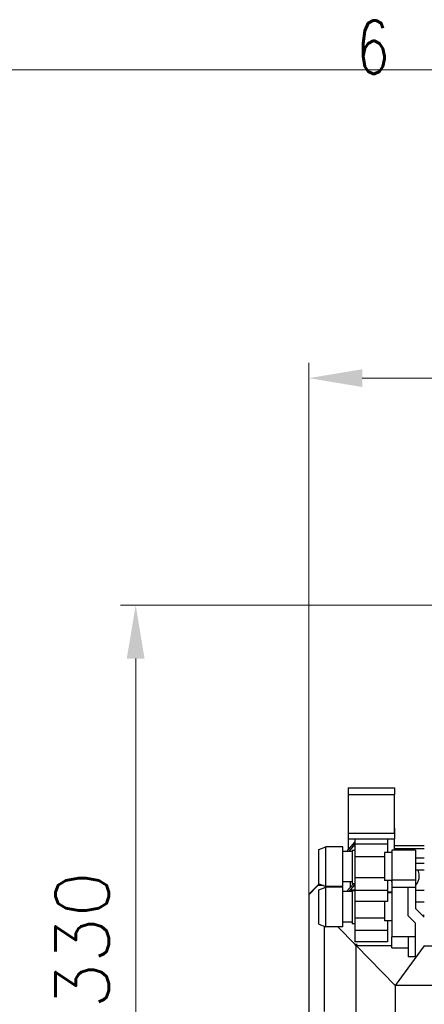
# Model space of a CAD drawing. Header units: inches. Extents: x 0 to 29700, y -16 to 21000.
# Tile 156 of 186: x 12464 to 13790, y 17686 to 20915. Entities that reach past the tile are written whole.
import ezdxf

# ---------------------------------------------------------------- set-up
doc = ezdxf.new("R2010")
doc.units = ezdxf.units.IN
doc.layers.add('210', color=7, linetype='Continuous', true_color=0xffffff)
doc.layers.add('254', color=7, linetype='Continuous', true_color=0xffffff)
doc.styles.add('latin_extended', font='simplex.shx')
doc.dimstyles.get("Standard").update_dxf_attribs({"dimtxt": 0.18, "dimasz": 0.18, "dimexe": 0.18, "dimexo": 0.0625, "dimgap": 0.09, "dimtad": 0, "dimtih": 1, "dimtoh": 1, "dimdec": 4, "dimzin": 0, "dimdsep": 46, "dimtxsty": 'Standard', "dimcen": 0.09, "dimadec": 0, "dimazin": 0, "dimtfac": 1, "dimtdec": 4, "dimtofl": 0, "dimtmove": 0, "dimatfit": 3, "dimfxl": 1, "dimtolj": 1, "dimtzin": 0, "dimarcsym": 0})

# ---------------------------------------------------------------- blocks, each defined once
blk = doc.blocks.new('_U3')
at = {"layer": '254', "color": 3, "linetype": 'Continuous', "lineweight": 13, "transparency": 16777216}
for p, q in [((13411.7, 17625.1), (13411.7, 19789.2)), ((16241.7, 15769.8), (16241.7, 19789.2)), ((13586.7, 19739.2), (16066.7, 19739.2))]:
    blk.add_line(p, q, dxfattribs=at)
at = {"layer": '254', "color": 3, "transparency": 16777216}
for points in [[(13586.7, 19768.3), (13586.7, 19710), (13411.7, 19739.2)], [(16066.7, 19710), (16066.7, 19768.3), (16241.7, 19739.2)]]:
    blk.add_solid(points, dxfattribs=at)
at = {"layer": 'Defpoints', "color": 0, "transparency": 16777216}
for p in [(16241.7, 19739.2), (13411.7, 17575.1), (16241.7, 15719.8)]:
    blk.add_point(p, dxfattribs=at)
at = {"layer": '254', "color": 2, "lineweight": 13, "transparency": 16777216, "insert": (14518.3, 20001.7), "char_height": 175, "attachment_point": 1, "style": 'latin_extended'}
blk.add_mtext('\\A1;2830', dxfattribs=at)
blk = doc.blocks.new('_U11')
at = {"layer": '254', "color": 3, "linetype": 'Continuous', "lineweight": 13, "transparency": 16777216}
for p, q in [((14411.7, 18994.6), (12794.4, 18994.6)), ((12844.4, 16839.6), (12844.4, 18819.6)), ((14786.7, 16664.6), (12794.4, 16664.6))]:
    blk.add_line(p, q, dxfattribs=at)
at = {"layer": '254', "color": 3, "transparency": 16777216}
for points in [[(12873.5, 18819.6), (12815.2, 18819.6), (12844.4, 18994.6)], [(12815.2, 16839.6), (12873.5, 16839.6), (12844.4, 16664.6)]]:
    blk.add_solid(points, dxfattribs=at)
at = {"layer": 'Defpoints', "color": 0, "transparency": 16777216}
for p in [(12844.4, 18994.6), (14461.7, 18994.6), (14836.7, 16664.6)]:
    blk.add_point(p, dxfattribs=at)
at = {"layer": '254', "color": 2, "lineweight": 13, "transparency": 16777216, "insert": (12581.9, 17521.3), "char_height": 175, "attachment_point": 1, "rotation": 90, "style": 'latin_extended'}
blk.add_mtext('\\A1;2330', dxfattribs=at)

msp = doc.modelspace()

# ---------------------------------------------------------------- linework, layer by layer
at = {"layer": '210', "color": 7, "linetype": 'Continuous', "lineweight": 18}
msp.add_line((250, 20750), (29450, 20750), dxfattribs=at)
at = {"layer": '254', "color": 2, "linetype": 'Continuous', "lineweight": 25}
for p, q in [((13540.163, 18395.133), (13692.163, 18395.133)), ((13540.163, 18395.133), (13540.163, 18374.133)), ((13540.163, 18374.133), (13692.163, 18374.133)), ((13541.163, 18374.133), (13541.163, 18247.133)), ((13691.163, 18374.133), (13691.163, 18247.133)), ((13692.163, 18395.133), (13692.163, 18374.133)), ((13540.163, 18263.133), (13540.163, 18247.133)), ((13540.163, 18263.133), (13541.166, 18263.133)), ((13540.163, 18247.133), (13692.163, 18247.133)), ((13540.163, 18247.133), (13540.163, 18228.133)), ((13691.161, 18263.133), (13692.163, 18263.133)), ((13692.163, 18263.133), (13692.163, 18247.133)), ((13692.163, 18247.133), (13692.163, 18228.133)), ((13562.665, 18218.417), (13535.527, 18187.135)), ((13540.163, 18228.133), (13692.163, 18228.133)), ((13541.163, 18228.131), (13541.163, 18193.631)), ((13562.663, 18228.133), (13562.663, 18210.593)), ((13669.163, 18228.133), (13669.163, 18210.593)), ((13691.163, 18228.131), (13691.163, 18190.633)), ((13444.163, 18193.304), (13467.163, 18202.133)), ((13444.163, 18080.962), (13444.163, 18193.304)), ((13467.163, 18072.133), (13467.163, 18202.133)), ((13467.163, 18072.133), (13467.163, 18202.133)), ((13523.163, 18202.133), (13467.163, 18202.133)), ((13523.163, 18072.133), (13523.163, 18202.133)), ((13553.663, 18187.133), (13523.163, 18187.133)), ((13543.469, 18187.134), (13562.664, 18209.26)), ((13553.663, 18190.133), (13553.663, 18081.133)), ((13562.663, 18190.133), (13553.663, 18190.133)), ((13562.663, 18190.415), (13562.418, 18190.133)), ((13669.163, 18210.593), (13562.663, 18210.593)), ((13562.663, 18210.593), (13562.663, 18190.133)), ((13562.663, 18190.133), (13562.663, 18176.633)), ((13684.163, 18183.133), (13660.163, 18183.133)), ((13660.163, 18183.133), (13660.163, 18091.133)), ((13669.163, 18210.593), (13669.163, 18183.133)), ((13684.163, 18190.633), (13684.163, 18093.019)), ((13761.663, 18190.633), (13684.163, 18190.633)), ((13761.663, 18190.633), (13761.663, 18093.019)), ((13562.663, 18176.633), (13562.663, 18169.633)), ((13562.663, 18169.633), (13562.663, 18100.133)), ((13660.163, 18169.633), (13562.663, 18169.633)), ((13790.162, 18164.633), (13761.662, 18164.633)), ((13790.163, 18147.158), (13761.663, 18147.158)), ((13761.663, 18127.108), (13790.163, 18127.108)), ((13553.663, 18087.133), (13523.163, 18087.133)), ((13548.663, 18070.277), (13548.663, 18087.132)), ((13562.663, 18100.133), (13562.663, 18093.133)), ((13660.163, 18100.133), (13562.663, 18100.133)), ((13562.663, 18093.133), (13562.663, 18081.133)), ((13684.163, 18091.133), (13660.163, 18091.133)), ((13669.163, 18091.133), (13669.163, 18059.173)), ((13761.663, 18093.019), (13684.163, 18093.019)), ((13684.163, 18093.019), (13684.163, 18068.6)), ((13761.663, 18093.019), (13761.663, 18068.6)), ((13441.663, 18075.133), (13411.663, 18045.133)), ((13412.163, 18047.254), (13440.396, 18075.487)), ((13440.396, 18075.487), (13445.398, 18080.489)), ((13440.396, 18075.487), (13441.206, 18074.676)), ((13459.349, 18075.133), (13441.663, 18075.133)), ((13444.163, 18080.962), (13467.163, 18072.133)), ((13444.163, 18061.304), (13467.163, 18070.133)), ((13444.163, 17948.962), (13444.163, 18061.304)), ((13454.185, 18075.134), (13455.617, 18076.566)), ((13523.163, 18072.133), (13467.163, 18072.133)), ((13467.163, 17940.133), (13467.163, 18070.133)), ((13467.163, 17940.133), (13467.163, 18070.133)), ((13523.163, 18070.133), (13467.163, 18070.133)), ((13488.663, 18070.133), (13488.663, 18072.133)), ((13523.163, 17940.133), (13523.163, 18070.133)), ((13553.663, 18055.133), (13523.163, 18055.133)), ((13558.082, 18081.135), (13535.525, 18055.133)), ((13543.469, 18055.134), (13562.664, 18077.26)), ((13548.663, 18055.134), (13548.663, 18061.122)), ((13562.674, 18058.633), (13548.664, 18058.633)), ((13562.668, 18059.633), (13548.673, 18059.633)), ((13562.663, 18081.133), (13553.663, 18081.133)), ((13553.663, 18058.133), (13553.663, 17949.133)), ((13562.663, 18058.133), (13553.663, 18058.133)), ((13562.663, 18058.416), (13562.417, 18058.132)), ((13562.663, 18081.133), (13562.663, 18059.173)), ((13562.663, 18059.173), (13562.663, 18022.583)), ((13669.163, 18059.173), (13562.663, 18059.173)), ((13669.163, 18059.173), (13669.163, 18022.583)), ((13684.163, 18051.133), (13669.163, 18051.133)), ((13669.173, 18054.633), (13684.169, 18054.633)), ((13737.663, 18068.6), (13684.163, 18068.6)), ((13684.163, 18068.6), (13684.163, 17907.29)), ((13761.663, 18068.6), (13737.663, 18068.6)), ((13737.663, 17975.55), (13737.663, 18068.6)), ((13761.663, 18068.6), (13761.663, 17999.633)), ((13790.163, 18058.633), (13761.663, 18058.633)), ((13411.663, 18045.133), (13411.663, 17105.133)), ((13412.163, 18047.254), (13412.974, 18046.444)), ((13669.163, 18022.583), (13562.663, 18022.583)), ((13562.663, 18022.583), (13562.663, 17968.133)), ((13660.163, 18022.583), (13660.163, 17959.133)), ((13790.163, 18020.682), (13761.664, 18020.682)), ((13761.663, 17999.633), (13790.163, 17971.133)), ((13553.663, 17955.133), (13523.163, 17955.133)), ((13562.663, 17968.133), (13562.663, 17961.133)), ((13660.163, 17968.133), (13562.663, 17968.133)), ((13562.663, 17961.133), (13562.663, 17949.133)), ((13684.163, 17959.133), (13660.163, 17959.133)), ((13669.163, 17959.133), (13669.163, 17927.173)), ((13761.663, 17951.55), (13737.663, 17975.55)), ((13790.163, 17976.944), (13784.352, 17976.944)), ((13444.163, 17948.962), (13467.163, 17940.133)), ((13461.664, 17942.241), (13461.664, 17661.605)), ((13523.163, 17940.133), (13467.163, 17940.133)), ((13506.469, 17940.133), (13563.86, 17881.9)), ((13562.663, 17949.133), (13553.663, 17949.133)), ((13562.663, 17949.133), (13562.663, 17927.173)), ((13562.663, 17927.173), (13562.663, 17890.583)), ((13669.163, 17927.173), (13562.663, 17927.173)), ((13669.163, 17927.173), (13669.163, 17890.583)), ((13761.663, 17840.633), (13761.663, 17951.55)), ((13669.163, 17890.583), (13562.663, 17890.583)), ((13684.163, 17907.29), (13684.163, 17907.22)), ((13761.663, 17907.29), (13684.163, 17907.29)), ((13684.163, 17870.633), (13684.163, 17907.22)), ((13761.663, 17907.22), (13684.163, 17907.22)), ((13737.663, 17907.222), (13737.663, 17841.549)), ((13563.49, 17879.921), (13570.598, 17882.275)), ((13563.49, 17879.921), (13563.86, 17881.9)), ((13566.355, 17879.044), (13563.49, 17879.921)), ((13570.598, 17882.275), (13563.86, 17881.9)), ((13566.641, 17878.751), (13566.355, 17879.044)), ((13566.355, 17879.044), (13566.355, 17298.865)), ((13566.641, 17878.751), (13570.598, 17882.275)), ((13566.641, 17878.751), (13567.392, 17877.133)), ((13567.392, 17877.133), (13568.223, 17877.133)), ((13684.163, 17877.133), (13568.223, 17877.133)), ((13695.163, 17747.314), (13568.223, 17877.133)), ((13684.163, 17870.633), (13737.663, 17870.633)), ((13789.793, 17877.133), (13695.163, 17747.133)), ((13789.793, 17877.133), (14724.36, 17877.133)), ((13761.664, 17841.549), (13737.663, 17841.549)), ((13763.225, 17840.633), (13761.663, 17840.633)), ((13695.337, 17747.371), (13695.163, 17747.314)), ((13695.163, 17747.314), (13695.163, 17747.133)), ((13695.163, 17747.133), (13695.163, 17524.633)), ((14899.163, 17747.133), (13695.163, 17747.133))]:
    msp.add_line(p, q, dxfattribs=at)
at = {"layer": '254', "color": 110, "linetype": 'Continuous', "lineweight": 13}
msp.add_line((13684.169, 18053.293), (13669.173, 18053.293), dxfattribs=at)
at = {"layer": '254', "color": 2, "linetype": 'Continuous', "lineweight": 25}
for start, end in [(0, 25.83), (199.254375, 205.273125), (318.1275, 0)]:
    msp.add_arc((13726.663, 18106.633), 47, start, end, dxfattribs=at)
for points in [[(13790.162, 18205.133), (13691.164, 18205.133)], [(13790.162, 18195.133), (13691.164, 18195.133)]]:
    msp.add_open_spline(points, degree=1, dxfattribs=at)

# ---------------------------------------------------------------- texts
at = {"layer": '210', "color": 211, "linetype": 'Continuous', "lineweight": 18, "insert": (13569.16, 20736.628), "char_height": 175, "attachment_point": 7, "line_spacing_factor": 0.963855, "style": 'latin_extended'}
msp.add_mtext('\\W0.7067;6', dxfattribs=at)

# ---------------------------------------------------------------- dimensions: what is measured, and where the dimension line sits
at = {"layer": '254', "color": 2, "linetype": 'Continuous', "lineweight": 13}
dim = msp.add_linear_dim(base=(16241.663, 19739.167), p1=(13411.663, 17575.133), p2=(16241.663, 15719.756), dimstyle='Standard', override={"dimscale": 50, "dimtxt": 3.5, "dimasz": 3.5, "dimexe": 1, "dimexo": 1, "dimgap": 1.75, "dimtad": 1, "dimtih": 1, "dimtoh": 0, "dimdec": 0, "dimlfac": 1, "dimzin": 8, "dimdsep": 46, "dimlunit": 2, "dimtxsty": 'latin_extended', "dimsah": 1, "dimse1": 0, "dimse2": 0, "dimsd1": 0, "dimsd2": 0, "dimclrd": 3, "dimclre": 3, "dimclrt": 2, "dimtol": 0, "dimtm": -0.1, "dimtfac": 0.714286, "dimtdec": 3, "dimtofl": 1, "dimtmove": 0, "dimtzin": 8, "dimlwd": 13, "dimlwe": 13}, dxfattribs=at)
dim.commit()
dim.dimension.update_dxf_attribs({"geometry": '_U3', "text_midpoint": (14826.663, 19739.167), "dimtype": 160})
dim = msp.add_linear_dim(base=(12844.361, 18994.633), p1=(14836.663, 16664.633), p2=(14461.663, 18994.633), angle=90, dimstyle='Standard', override={"dimscale": 50, "dimtxt": 3.5, "dimasz": 3.5, "dimexe": 1, "dimexo": 1, "dimgap": 1.75, "dimtad": 1, "dimtih": 0, "dimtoh": 0, "dimdec": 2, "dimlfac": 1, "dimzin": 8, "dimdsep": 46, "dimlunit": 2, "dimtxsty": 'latin_extended', "dimsah": 1, "dimse1": 0, "dimse2": 0, "dimsd1": 0, "dimsd2": 0, "dimclrd": 3, "dimclre": 3, "dimclrt": 2, "dimtol": 0, "dimtm": -0.1, "dimtfac": 0.714286, "dimtdec": 3, "dimtofl": 1, "dimtmove": 0, "dimtzin": 8, "dimlwd": 13, "dimlwe": 13}, dxfattribs=at)
dim.commit()
dim.dimension.update_dxf_attribs({"geometry": '_U11', "text_midpoint": (12844.361, 17829.633), "dimtype": 160})

doc.saveas('drawing.dxf')
